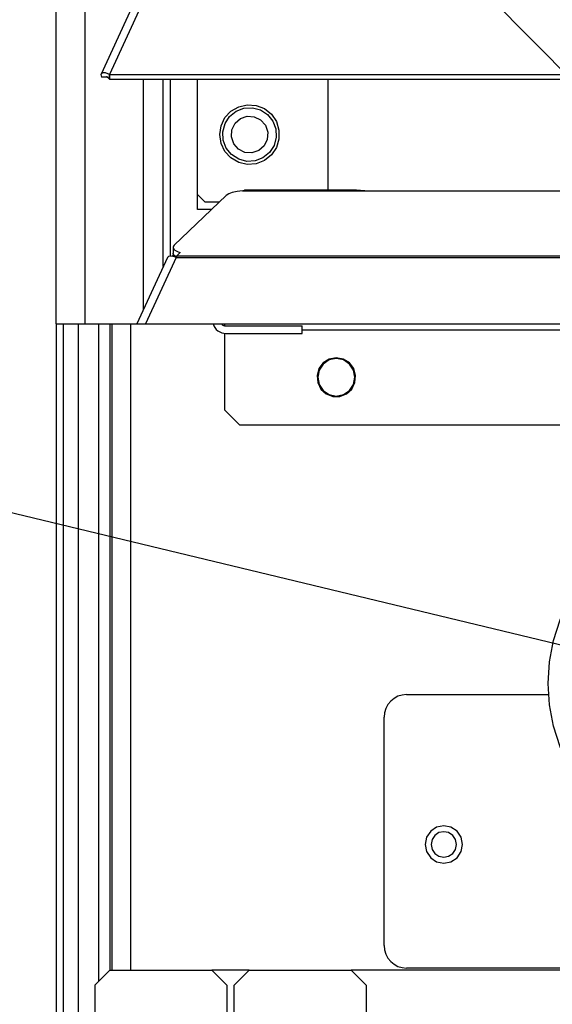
# Model space of a CAD drawing. Header units: millimetres. Extents: x 0 to 39025, y -31299 to 8400.
# Tile 31 of 206: x 14198 to 14270, y -29402 to -29270. Entities that reach past the tile are written whole.
import ezdxf

# ---------------------------------------------------------------- set-up
doc = ezdxf.new("R2010")
doc.units = ezdxf.units.MM
doc.header["$PDSIZE"] = -1
doc.layers.add('ANOTACIJE', color=7, linetype='Continuous')
doc.layers.add('DIMENZIJE', color=4, linetype='Continuous')
doc.styles.add('SLDTEXTSTYLE6', font='txt')
doc.styles.get("Standard").update_dxf_attribs({"font": 'Montserrat-Regular.ttf'})
doc.dimstyles.new('SLDDIMSTYLE0', dxfattribs={"dimtxt": 3, "dimasz": 3.414889, "dimexe": 0, "dimexo": 0.0625, "dimgap": 0.75, "dimtad": 1, "dimdec": 0, "dimlfac": 20, "dimrnd": 1e-09, "dimzin": 12, "dimdsep": 46, "dimtxsty": 'SLDTEXTSTYLE6', "dimsah": 1, "dimcen": 0.09, "dimadec": 0, "dimazin": 3, "dimtfac": 1, "dimtdec": 0, "dimtofl": 0, "dimtmove": 0, "dimatfit": 3, "dimfxl": 1, "dimfrac": 2, "dimtolj": 1, "dimtzin": 12, "dimarcsym": 0})
doc.dimstyles.new('SLDDIMSTYLE2', dxfattribs={"dimtxt": 0.18, "dimasz": 1.050735, "dimexe": 0, "dimexo": 0.0625, "dimgap": 0, "dimtad": 0, "dimtih": 1, "dimtoh": 1, "dimdec": 0, "dimrnd": 1e-09, "dimzin": 0, "dimdsep": 46, "dimtxsty": 'Standard', "dimblk1": 'DOT', "dimblk2": 'DOT', "dimsah": 1, "dimcen": 0.09, "dimadec": 0, "dimazin": 0, "dimtfac": 1.050735, "dimtdec": 0, "dimtofl": 0, "dimtmove": 0, "dimatfit": 3, "dimldrblk": 'DOT', "dimfxl": 1, "dimfrac": 2, "dimtolj": 1, "dimtzin": 0, "dimarcsym": 0})

# ---------------------------------------------------------------- blocks, each defined once
blk = doc.blocks.new('*U96')
at = {"lineweight": 25}
for points in [[(3.9, 206.82), (3.9, 206.82), (3.9, 890.48), (3.9, 890.48)], [(0, 206.82), (0, 206.82), (0, 889.79), (0, 889.79)], [(14.94, 259.69), (14.94, 259.69), (6.04, 240.3), (6.04, 240.3)], [(16.11, 259.71), (16.11, 259.71), (7.19, 240.28), (7.19, 240.28)], [(6.86, 239.91), (6.86, 239.91), (6.11, 239.91), (6.11, 239.91)], [(7.19, 240.28), (7.19, 240.28), (7.21, 240.28), (7.21, 240.28)], [(7.19, 239.63), (7.19, 239.63), (7.19, 240.28), (7.19, 240.28)], [(7.19, 239.63), (7.19, 239.63), (7.21, 239.62), (7.21, 239.62)], [(7.21, 240.28), (7.21, 240.28), (1142.79, 240.28), (1142.79, 240.28)], [(7.21, 239.62), (7.21, 239.62), (7.21, 240.28), (7.21, 240.28)], [(7.21, 239.62), (7.21, 239.62), (1142.79, 239.62), (1142.79, 239.62)], [(11.74, 208.75), (11.74, 208.75), (11.74, 239.62), (11.74, 239.62)], [(14.38, 214.5), (14.38, 214.5), (14.38, 239.62), (14.38, 239.62)], [(15.34, 215.91), (15.34, 215.91), (15.34, 239.62), (15.34, 239.62)], [(18.96, 222.15), (18.96, 222.15), (18.96, 239.62), (18.96, 239.62)], [(36.51, 224.74), (36.51, 224.74), (36.51, 239.62), (36.51, 239.62)], [(25, 224.66), (25, 224.66), (25.28, 224.72), (25.28, 224.72)], [(25, 224.66), (25, 224.66), (42, 224.66), (42, 224.66)], [(40.31, 224.74), (40.31, 224.74), (25.28, 224.74), (25.28, 224.74)], [(42, 224.66), (42, 224.66), (225, 224.66), (225, 224.66)], [(22.83, 224.04), (22.83, 224.04), (15.84, 217.36), (15.84, 217.36)], [(19.96, 223.16), (19.96, 223.16), (18.96, 224.16), (18.96, 224.16)], [(20.85, 222.15), (20.85, 222.15), (18.96, 222.15), (18.96, 222.15)], [(19.96, 223.16), (19.96, 223.16), (21.91, 223.16), (21.91, 223.16)], [(15.7, 217.07), (15.7, 217.07), (15.7, 216.31), (15.7, 216.31)], [(14.94, 215.71), (14.94, 215.71), (10.86, 206.82), (10.86, 206.82)], [(16.11, 215.73), (16.11, 215.73), (12.02, 206.82), (12.02, 206.82)], [(15.62, 215.91), (15.62, 215.91), (15.79, 216.08), (15.79, 216.08)], [(16.11, 215.74), (16.11, 215.74), (16.11, 215.73), (16.11, 215.73)], [(16.11, 215.73), (16.11, 215.73), (16.21, 215.73), (16.21, 215.73)], [(16.19, 215.73), (16.19, 215.73), (16.21, 215.76), (16.21, 215.76)], [(16.21, 215.95), (16.21, 215.95), (16.66, 216.38), (16.66, 216.38)], [(16.21, 215.95), (16.21, 215.95), (1133.33, 215.95), (1133.33, 215.95)], [(16.21, 215.73), (16.21, 215.73), (1133.33, 215.73), (1133.33, 215.73)], [(0, 206.82), (0, 206.82), (0, 16.6), (0, 16.6)], [(1, 16.6), (1, 16.6), (1, 206.82), (1, 206.82)], [(2.95, 206.82), (2.95, 206.82), (2.95, 83.17), (2.95, 83.17)], [(3.9, 206.82), (3.9, 206.82), (10.86, 206.82), (10.86, 206.82)], [(5.7, 206.82), (5.7, 206.82), (5.7, 118.57), (5.7, 118.57)], [(7.2, 206.82), (7.2, 206.82), (7.2, 120.08), (7.2, 120.08)], [(7.5, 206.82), (7.5, 206.82), (7.5, 120.08), (7.5, 120.08)], [(10, 206.82), (10, 206.82), (10, 120.08), (10, 120.08)], [(12.02, 206.82), (12.02, 206.82), (179.2, 206.82), (179.2, 206.82)], [(22.8, 206.52), (22.8, 206.52), (33, 206.52), (33, 206.52)], [(33, 205.51), (33, 205.51), (33, 206.52), (33, 206.52)], [(22.6, 205.53), (22.6, 205.53), (22.6, 195.26), (22.6, 195.26)], [(22.8, 205.51), (22.8, 205.51), (33, 205.51), (33, 205.51)], [(33, 206.02), (33, 206.02), (178.2, 206.02), (178.2, 206.02)], [(22.6, 195.26), (22.6, 195.26), (24.6, 193.25), (24.6, 193.25)], [(24.6, 193.25), (24.6, 193.25), (176.2, 193.25), (176.2, 193.25)], [(47.02, 157.07), (47.02, 157.07), (66.07, 157.07), (66.07, 157.07)], [(44.02, 123.4), (44.02, 123.4), (44.02, 154.05), (44.02, 154.05)], [(179.2, 120.38), (179.2, 120.38), (47.02, 120.38), (47.02, 120.38)], [(7.2, 120.08), (7.2, 120.08), (5.2, 118.07), (5.2, 118.07)], [(7.2, 120.08), (7.2, 120.08), (20.9, 120.08), (20.9, 120.08)], [(22.9, 118.07), (22.9, 118.07), (20.9, 120.08), (20.9, 120.08)], [(25.9, 120.08), (25.9, 120.08), (20.9, 120.08), (20.9, 120.08)], [(25.9, 120.08), (25.9, 120.08), (23.9, 118.07), (23.9, 118.07)], [(25.9, 120.08), (25.9, 120.08), (39.6, 120.08), (39.6, 120.08)], [(41.6, 118.07), (41.6, 118.07), (39.6, 120.08), (39.6, 120.08)], [(179.2, 120.08), (179.2, 120.08), (39.6, 120.08), (39.6, 120.08)], [(5.2, 118.07), (5.2, 118.07), (5.2, 83.23), (5.2, 83.23)], [(22.9, 118.07), (22.9, 118.07), (22.9, 56.24), (22.9, 56.24)], [(23.9, 56.24), (23.9, 56.24), (23.9, 118.07), (23.9, 118.07)], [(41.6, 118.07), (41.6, 118.07), (41.6, 83.23), (41.6, 83.23)]]:
    blk.add_open_spline(points, degree=3, dxfattribs=at)
for points, knots in [([(7.19, 240.28), (7.19, 240.28), (6.64, 240.49), (6.64, 240.49), (6.64, 240.49), (6.22, 240.46), (6.22, 240.46), (6.22, 240.46), (6.02, 240.24), (6.02, 240.24), (6.02, 240.24), (6.11, 239.91), (6.11, 239.91)], [0, 0, 0, 0, 1, 1, 1, 2, 2, 2, 3, 3, 3, 4, 4, 4, 4]), ([(7.19, 239.63), (7.19, 239.63), (6.97, 239.85), (6.97, 239.85), (6.97, 239.85), (6.81, 239.95), (6.81, 239.95), (6.81, 239.95), (6.77, 239.96), (6.77, 239.96), (6.77, 239.96), (6.86, 239.91), (6.86, 239.91)], [0, 0, 0, 0, 1, 1, 1, 2, 2, 2, 3, 3, 3, 4, 4, 4, 4]), ([(21.96, 232.2), (21.96, 232.2), (22.14, 231.02), (22.14, 231.02), (22.14, 231.02), (22.65, 229.94), (22.65, 229.94), (22.65, 229.94), (23.46, 229.06), (23.46, 229.06), (23.46, 229.06), (24.5, 228.46), (24.5, 228.46), (24.5, 228.46), (25.66, 228.19), (25.66, 228.19), (25.66, 228.19), (26.85, 228.28), (26.85, 228.28), (26.85, 228.28), (27.96, 228.72), (27.96, 228.72), (27.96, 228.72), (28.89, 229.47), (28.89, 229.47), (28.89, 229.47), (29.56, 230.46), (29.56, 230.46), (29.56, 230.46), (29.91, 231.6), (29.91, 231.6), (29.91, 231.6), (29.91, 232.8), (29.91, 232.8), (29.91, 232.8), (29.56, 233.95), (29.56, 233.95), (29.56, 233.95), (28.89, 234.94), (28.89, 234.94), (28.89, 234.94), (27.96, 235.68), (27.96, 235.68), (27.96, 235.68), (26.85, 236.12), (26.85, 236.12), (26.85, 236.12), (25.66, 236.21), (25.66, 236.21), (25.66, 236.21), (24.5, 235.94), (24.5, 235.94), (24.5, 235.94), (23.46, 235.35), (23.46, 235.35), (23.46, 235.35), (22.65, 234.47), (22.65, 234.47), (22.65, 234.47), (22.14, 233.39), (22.14, 233.39), (22.14, 233.39), (21.96, 232.2), (21.96, 232.2)], [0, 0, 0, 0, 1, 1, 1, 2, 2, 2, 3, 3, 3, 4, 4, 4, 5, 5, 5, 6, 6, 6, 7, 7, 7, 8, 8, 8, 9, 9, 9, 10, 10, 10, 11, 11, 11, 12, 12, 12, 13, 13, 13, 14, 14, 14, 15, 15, 15, 16, 16, 16, 17, 17, 17, 18, 18, 18, 19, 19, 19, 20, 20, 20, 21, 21, 21, 21]), ([(22.84, 230.39), (22.84, 230.39), (22.44, 231.45), (22.44, 231.45), (22.44, 231.45), (22.38, 232.58), (22.38, 232.58), (22.38, 232.58), (22.67, 233.68), (22.67, 233.68), (22.67, 233.68), (23.28, 234.62), (23.28, 234.62), (23.28, 234.62), (24.16, 235.34), (24.16, 235.34), (24.16, 235.34), (25.21, 235.74), (25.21, 235.74), (25.21, 235.74), (26.34, 235.8), (26.34, 235.8), (26.34, 235.8), (27.42, 235.51), (27.42, 235.51), (27.42, 235.51), (28.37, 234.89), (28.37, 234.89), (28.37, 234.89), (29.08, 234.01), (29.08, 234.01)], [0, 0, 0, 0, 1, 1, 1, 2, 2, 2, 3, 3, 3, 4, 4, 4, 5, 5, 5, 6, 6, 6, 7, 7, 7, 8, 8, 8, 9, 9, 9, 10, 10, 10, 10]), ([(29.08, 234.01), (29.08, 234.01), (29.48, 232.95), (29.48, 232.95), (29.48, 232.95), (29.54, 231.83), (29.54, 231.83), (29.54, 231.83), (29.25, 230.73), (29.25, 230.73), (29.25, 230.73), (28.63, 229.78), (28.63, 229.78), (28.63, 229.78), (27.76, 229.07), (27.76, 229.07), (27.76, 229.07), (26.71, 228.66), (26.71, 228.66), (26.71, 228.66), (25.58, 228.6), (25.58, 228.6), (25.58, 228.6), (24.5, 228.89), (24.5, 228.89), (24.5, 228.89), (23.55, 229.51), (23.55, 229.51), (23.55, 229.51), (22.84, 230.39), (22.84, 230.39)], [0, 0, 0, 0, 1, 1, 1, 2, 2, 2, 3, 3, 3, 4, 4, 4, 5, 5, 5, 6, 6, 6, 7, 7, 7, 8, 8, 8, 9, 9, 9, 10, 10, 10, 10]), ([(28.09, 233.44), (28.09, 233.44), (27.45, 234.16), (27.45, 234.16), (27.45, 234.16), (26.6, 234.59), (26.6, 234.59), (26.6, 234.59), (25.64, 234.65), (25.64, 234.65), (25.64, 234.65), (24.73, 234.34), (24.73, 234.34), (24.73, 234.34), (24.01, 233.71), (24.01, 233.71), (24.01, 233.71), (23.58, 232.84), (23.58, 232.84), (23.58, 232.84), (23.52, 231.88), (23.52, 231.88), (23.52, 231.88), (23.83, 230.97), (23.83, 230.97), (23.83, 230.97), (24.46, 230.24), (24.46, 230.24), (24.46, 230.24), (25.32, 229.81), (25.32, 229.81), (25.32, 229.81), (26.28, 229.75), (26.28, 229.75), (26.28, 229.75), (27.19, 230.06), (27.19, 230.06), (27.19, 230.06), (27.91, 230.7), (27.91, 230.7), (27.91, 230.7), (28.33, 231.56), (28.33, 231.56), (28.33, 231.56), (28.4, 232.52), (28.4, 232.52), (28.4, 232.52), (28.09, 233.44), (28.09, 233.44)], [0, 0, 0, 0, 1, 1, 1, 2, 2, 2, 3, 3, 3, 4, 4, 4, 5, 5, 5, 6, 6, 6, 7, 7, 7, 8, 8, 8, 9, 9, 9, 10, 10, 10, 11, 11, 11, 12, 12, 12, 13, 13, 13, 14, 14, 14, 15, 15, 15, 16, 16, 16, 16]), ([(25, 224.66), (25, 224.66), (24.28, 224.58), (24.28, 224.58), (24.28, 224.58), (23.65, 224.44), (23.65, 224.44), (23.65, 224.44), (23.16, 224.26), (23.16, 224.26), (23.16, 224.26), (22.83, 224.04), (22.83, 224.04)], [0, 0, 0, 0, 1, 1, 1, 2, 2, 2, 3, 3, 3, 4, 4, 4, 4]), ([(40.31, 224.72), (40.31, 224.72), (40.84, 224.72), (40.84, 224.72), (40.84, 224.72), (42, 224.66), (42, 224.66)], [0, 0, 0, 0, 1, 1, 1, 2, 2, 2, 2]), ([(15.84, 217.36), (15.84, 217.36), (15.74, 217.23), (15.74, 217.23), (15.74, 217.23), (15.7, 217.1), (15.7, 217.1), (15.7, 217.1), (15.72, 216.96), (15.72, 216.96), (15.72, 216.96), (15.8, 216.84), (15.8, 216.84), (15.8, 216.84), (15.93, 216.71), (15.93, 216.71), (15.93, 216.71), (16.12, 216.59), (16.12, 216.59), (16.12, 216.59), (16.37, 216.48), (16.37, 216.48), (16.37, 216.48), (16.66, 216.38), (16.66, 216.38)], [0, 0, 0, 0, 1, 1, 1, 2, 2, 2, 3, 3, 3, 4, 4, 4, 5, 5, 5, 6, 6, 6, 7, 7, 7, 8, 8, 8, 8]), ([(14.96, 215.7), (14.96, 215.7), (15.12, 215.89), (15.12, 215.89), (15.12, 215.89), (15.55, 215.93), (15.55, 215.93), (15.55, 215.93), (16.11, 215.74), (16.11, 215.74)], [0, 0, 0, 0, 1, 1, 1, 2, 2, 2, 3, 3, 3, 3]), ([(16.23, 215.77), (16.23, 215.77), (16.12, 215.83), (16.12, 215.83), (16.12, 215.83), (15.93, 215.94), (15.93, 215.94), (15.93, 215.94), (15.8, 216.07), (15.8, 216.07), (15.8, 216.07), (15.72, 216.2), (15.72, 216.2), (15.72, 216.2), (15.7, 216.31), (15.7, 216.31)], [0, 0, 0, 0, 1, 1, 1, 2, 2, 2, 3, 3, 3, 4, 4, 4, 5, 5, 5, 5]), ([(16.21, 215.73), (16.21, 215.73), (16.21, 215.77), (16.21, 215.77), (16.21, 215.77), (16.21, 215.8), (16.21, 215.8), (16.21, 215.8), (16.21, 215.83), (16.21, 215.83), (16.21, 215.83), (16.21, 215.86), (16.21, 215.86), (16.21, 215.86), (16.21, 215.88), (16.21, 215.88), (16.21, 215.88), (16.21, 215.91), (16.21, 215.91), (16.21, 215.91), (16.21, 215.93), (16.21, 215.93), (16.21, 215.93), (16.21, 215.95), (16.21, 215.95)], [0, 0, 0, 0, 1, 1, 1, 2, 2, 2, 3, 3, 3, 4, 4, 4, 5, 5, 5, 6, 6, 6, 7, 7, 7, 8, 8, 8, 8]), ([(0, 206.82), (0, 206.82), (0.12, 206.82), (0.12, 206.82), (0.12, 206.82), (0.48, 206.82), (0.48, 206.82), (0.48, 206.82), (1.02, 206.82), (1.02, 206.82), (1.02, 206.82), (1.69, 206.82), (1.69, 206.82), (1.69, 206.82), (2.39, 206.82), (2.39, 206.82), (2.39, 206.82), (3.04, 206.82), (3.04, 206.82), (3.04, 206.82), (3.57, 206.82), (3.57, 206.82), (3.57, 206.82), (3.9, 206.82), (3.9, 206.82)], [0, 0, 0, 0, 1, 1, 1, 2, 2, 2, 3, 3, 3, 4, 4, 4, 5, 5, 5, 6, 6, 6, 7, 7, 7, 8, 8, 8, 8]), ([(10.86, 206.82), (10.86, 206.82), (10.88, 206.82), (10.88, 206.82), (10.88, 206.82), (10.96, 206.82), (10.96, 206.82), (10.96, 206.82), (11.09, 206.82), (11.09, 206.82), (11.09, 206.82), (11.27, 206.82), (11.27, 206.82), (11.27, 206.82), (11.48, 206.82), (11.48, 206.82), (11.48, 206.82), (11.74, 206.82), (11.74, 206.82), (11.74, 206.82), (12.02, 206.82), (12.02, 206.82)], [0, 0, 0, 0, 1, 1, 1, 2, 2, 2, 3, 3, 3, 4, 4, 4, 5, 5, 5, 6, 6, 6, 7, 7, 7, 7]), ([(21.07, 206.82), (21.07, 206.82), (21.17, 206.55), (21.17, 206.55), (21.17, 206.55), (21.31, 206.3), (21.31, 206.3), (21.31, 206.3), (21.5, 206.07), (21.5, 206.07), (21.5, 206.07), (21.72, 205.88), (21.72, 205.88), (21.72, 205.88), (21.96, 205.72), (21.96, 205.72), (21.96, 205.72), (22.23, 205.61), (22.23, 205.61), (22.23, 205.61), (22.51, 205.54), (22.51, 205.54), (22.51, 205.54), (22.8, 205.51), (22.8, 205.51)], [0, 0, 0, 0, 1, 1, 1, 2, 2, 2, 3, 3, 3, 4, 4, 4, 5, 5, 5, 6, 6, 6, 7, 7, 7, 8, 8, 8, 8]), ([(22.17, 206.82), (22.17, 206.82), (22.24, 206.76), (22.24, 206.76), (22.24, 206.76), (22.3, 206.69), (22.3, 206.69), (22.3, 206.69), (22.37, 206.65), (22.37, 206.65), (22.37, 206.65), (22.45, 206.6), (22.45, 206.6), (22.45, 206.6), (22.54, 206.57), (22.54, 206.57), (22.54, 206.57), (22.62, 206.54), (22.62, 206.54), (22.62, 206.54), (22.71, 206.52), (22.71, 206.52), (22.71, 206.52), (22.8, 206.52), (22.8, 206.52)], [0, 0, 0, 0, 1, 1, 1, 2, 2, 2, 3, 3, 3, 4, 4, 4, 5, 5, 5, 6, 6, 6, 7, 7, 7, 8, 8, 8, 8]), ([(22.6, 206.82), (22.6, 206.82), (22.6, 206.81), (22.6, 206.81), (22.6, 206.81), (22.6, 206.76), (22.6, 206.76), (22.6, 206.76), (22.6, 206.69), (22.6, 206.69), (22.6, 206.69), (22.6, 206.59), (22.6, 206.59), (22.6, 206.59), (22.6, 206.55), (22.6, 206.55)], [0, 0, 0, 0, 1, 1, 1, 2, 2, 2, 3, 3, 3, 4, 4, 4, 5, 5, 5, 5]), ([(37.6, 202.25), (37.6, 202.25), (38.54, 202.07), (38.54, 202.07), (38.54, 202.07), (39.35, 201.57), (39.35, 201.57), (39.35, 201.57), (39.93, 200.8), (39.93, 200.8), (39.93, 200.8), (40.18, 199.88), (40.18, 199.88), (40.18, 199.88), (40.1, 198.92), (40.1, 198.92), (40.1, 198.92), (39.67, 198.06), (39.67, 198.06), (39.67, 198.06), (38.97, 197.41), (38.97, 197.41), (38.97, 197.41), (38.07, 197.07), (38.07, 197.07), (38.07, 197.07), (37.12, 197.07), (37.12, 197.07), (37.12, 197.07), (36.23, 197.41), (36.23, 197.41), (36.23, 197.41), (35.52, 198.06), (35.52, 198.06), (35.52, 198.06), (35.1, 198.92), (35.1, 198.92), (35.1, 198.92), (35.01, 199.88), (35.01, 199.88), (35.01, 199.88), (35.27, 200.8), (35.27, 200.8), (35.27, 200.8), (35.85, 201.57), (35.85, 201.57), (35.85, 201.57), (36.66, 202.07), (36.66, 202.07), (36.66, 202.07), (37.6, 202.25), (37.6, 202.25)], [0, 0, 0, 0, 1, 1, 1, 2, 2, 2, 3, 3, 3, 4, 4, 4, 5, 5, 5, 6, 6, 6, 7, 7, 7, 8, 8, 8, 9, 9, 9, 10, 10, 10, 11, 11, 11, 12, 12, 12, 13, 13, 13, 14, 14, 14, 15, 15, 15, 16, 16, 16, 17, 17, 17, 17]), ([(35.1, 199.64), (35.1, 199.64), (35.29, 200.6), (35.29, 200.6), (35.29, 200.6), (35.83, 201.41), (35.83, 201.41), (35.83, 201.41), (36.64, 201.96), (36.64, 201.96), (36.64, 201.96), (37.6, 202.15), (37.6, 202.15), (37.6, 202.15), (38.56, 201.96), (38.56, 201.96), (38.56, 201.96), (39.36, 201.41), (39.36, 201.41), (39.36, 201.41), (39.91, 200.6), (39.91, 200.6), (39.91, 200.6), (40.1, 199.64), (40.1, 199.64), (40.1, 199.64), (39.91, 198.67), (39.91, 198.67), (39.91, 198.67), (39.36, 197.86), (39.36, 197.86), (39.36, 197.86), (38.56, 197.31), (38.56, 197.31), (38.56, 197.31), (37.6, 197.12), (37.6, 197.12), (37.6, 197.12), (36.64, 197.31), (36.64, 197.31), (36.64, 197.31), (35.83, 197.86), (35.83, 197.86), (35.83, 197.86), (35.29, 198.67), (35.29, 198.67), (35.29, 198.67), (35.1, 199.64), (35.1, 199.64)], [0, 0, 0, 0, 1, 1, 1, 2, 2, 2, 3, 3, 3, 4, 4, 4, 5, 5, 5, 6, 6, 6, 7, 7, 7, 8, 8, 8, 9, 9, 9, 10, 10, 10, 11, 11, 11, 12, 12, 12, 13, 13, 13, 14, 14, 14, 15, 15, 15, 16, 16, 16, 16]), ([(112.02, 158.58), (112.02, 158.58), (111.84, 161.47), (111.84, 161.47), (111.84, 161.47), (111.3, 164.33), (111.3, 164.33), (111.3, 164.33), (110.41, 167.09), (110.41, 167.09), (110.41, 167.09), (109.18, 169.71), (109.18, 169.71), (109.18, 169.71), (107.63, 172.17), (107.63, 172.17), (107.63, 172.17), (105.79, 174.4), (105.79, 174.4), (105.79, 174.4), (103.68, 176.39), (103.68, 176.39), (103.68, 176.39), (101.35, 178.1), (101.35, 178.1), (101.35, 178.1), (98.81, 179.49), (98.81, 179.49), (98.81, 179.49), (96.13, 180.56), (96.13, 180.56), (96.13, 180.56), (93.33, 181.29), (93.33, 181.29), (93.33, 181.29), (90.47, 181.65), (90.47, 181.65), (90.47, 181.65), (87.58, 181.65), (87.58, 181.65), (87.58, 181.65), (84.71, 181.29), (84.71, 181.29), (84.71, 181.29), (81.91, 180.56), (81.91, 180.56), (81.91, 180.56), (79.23, 179.49), (79.23, 179.49), (79.23, 179.49), (76.7, 178.1), (76.7, 178.1), (76.7, 178.1), (74.36, 176.39), (74.36, 176.39), (74.36, 176.39), (72.25, 174.4), (72.25, 174.4), (72.25, 174.4), (70.41, 172.17), (70.41, 172.17), (70.41, 172.17), (68.87, 169.71), (68.87, 169.71), (68.87, 169.71), (67.63, 167.09), (67.63, 167.09), (67.63, 167.09), (66.74, 164.33), (66.74, 164.33), (66.74, 164.33), (66.2, 161.47), (66.2, 161.47), (66.2, 161.47), (66.02, 158.58), (66.02, 158.58), (66.02, 158.58), (66.2, 155.68), (66.2, 155.68), (66.2, 155.68), (66.74, 152.83), (66.74, 152.83), (66.74, 152.83), (67.63, 150.07), (67.63, 150.07), (67.63, 150.07), (68.87, 147.44), (68.87, 147.44), (68.87, 147.44), (70.41, 144.99), (70.41, 144.99), (70.41, 144.99), (72.25, 142.75), (72.25, 142.75), (72.25, 142.75), (74.36, 140.76), (74.36, 140.76), (74.36, 140.76), (76.7, 139.06), (76.7, 139.06), (76.7, 139.06), (79.23, 137.66), (79.23, 137.66), (79.23, 137.66), (81.91, 136.59), (81.91, 136.59), (81.91, 136.59), (84.71, 135.87), (84.71, 135.87), (84.71, 135.87), (87.58, 135.5), (87.58, 135.5), (87.58, 135.5), (90.47, 135.5), (90.47, 135.5), (90.47, 135.5), (93.33, 135.87), (93.33, 135.87), (93.33, 135.87), (96.13, 136.59), (96.13, 136.59), (96.13, 136.59), (98.81, 137.66), (98.81, 137.66), (98.81, 137.66), (101.35, 139.06), (101.35, 139.06), (101.35, 139.06), (103.68, 140.76), (103.68, 140.76), (103.68, 140.76), (105.79, 142.75), (105.79, 142.75), (105.79, 142.75), (107.63, 144.99), (107.63, 144.99), (107.63, 144.99), (109.18, 147.44), (109.18, 147.44), (109.18, 147.44), (110.41, 150.07), (110.41, 150.07), (110.41, 150.07), (111.3, 152.83), (111.3, 152.83), (111.3, 152.83), (111.84, 155.68), (111.84, 155.68), (111.84, 155.68), (112.02, 158.58), (112.02, 158.58)], [0, 0, 0, 0, 1, 1, 1, 2, 2, 2, 3, 3, 3, 4, 4, 4, 5, 5, 5, 6, 6, 6, 7, 7, 7, 8, 8, 8, 9, 9, 9, 10, 10, 10, 11, 11, 11, 12, 12, 12, 13, 13, 13, 14, 14, 14, 15, 15, 15, 16, 16, 16, 17, 17, 17, 18, 18, 18, 19, 19, 19, 20, 20, 20, 21, 21, 21, 22, 22, 22, 23, 23, 23, 24, 24, 24, 25, 25, 25, 26, 26, 26, 27, 27, 27, 28, 28, 28, 29, 29, 29, 30, 30, 30, 31, 31, 31, 32, 32, 32, 33, 33, 33, 34, 34, 34, 35, 35, 35, 36, 36, 36, 37, 37, 37, 38, 38, 38, 39, 39, 39, 40, 40, 40, 41, 41, 41, 42, 42, 42, 43, 43, 43, 44, 44, 44, 45, 45, 45, 46, 46, 46, 47, 47, 47, 48, 48, 48, 49, 49, 49, 50, 50, 50, 50]), ([(47.02, 157.07), (47.02, 157.07), (46.43, 157.01), (46.43, 157.01), (46.43, 157.01), (45.87, 156.84), (45.87, 156.84), (45.87, 156.84), (45.35, 156.56), (45.35, 156.56), (45.35, 156.56), (44.9, 156.19), (44.9, 156.19), (44.9, 156.19), (44.52, 155.73), (44.52, 155.73), (44.52, 155.73), (44.25, 155.21), (44.25, 155.21), (44.25, 155.21), (44.08, 154.64), (44.08, 154.64), (44.08, 154.64), (44.02, 154.05), (44.02, 154.05)], [0, 0, 0, 0, 1, 1, 1, 2, 2, 2, 3, 3, 3, 4, 4, 4, 5, 5, 5, 6, 6, 6, 7, 7, 7, 8, 8, 8, 8]), ([(49.52, 136.97), (49.52, 136.97), (49.71, 137.93), (49.71, 137.93), (49.71, 137.93), (50.26, 138.74), (50.26, 138.74), (50.26, 138.74), (51.06, 139.29), (51.06, 139.29), (51.06, 139.29), (52.02, 139.48), (52.02, 139.48), (52.02, 139.48), (52.97, 139.29), (52.97, 139.29), (52.97, 139.29), (53.79, 138.74), (53.79, 138.74), (53.79, 138.74), (54.33, 137.93), (54.33, 137.93), (54.33, 137.93), (54.52, 136.97), (54.52, 136.97), (54.52, 136.97), (54.33, 136), (54.33, 136), (54.33, 136), (53.79, 135.19), (53.79, 135.19), (53.79, 135.19), (52.97, 134.65), (52.97, 134.65), (52.97, 134.65), (52.02, 134.46), (52.02, 134.46), (52.02, 134.46), (51.06, 134.65), (51.06, 134.65), (51.06, 134.65), (50.26, 135.19), (50.26, 135.19), (50.26, 135.19), (49.71, 136), (49.71, 136), (49.71, 136), (49.52, 136.97), (49.52, 136.97)], [0, 0, 0, 0, 1, 1, 1, 2, 2, 2, 3, 3, 3, 4, 4, 4, 5, 5, 5, 6, 6, 6, 7, 7, 7, 8, 8, 8, 9, 9, 9, 10, 10, 10, 11, 11, 11, 12, 12, 12, 13, 13, 13, 14, 14, 14, 15, 15, 15, 16, 16, 16, 16]), ([(50.32, 136.97), (50.32, 136.97), (50.45, 137.62), (50.45, 137.62), (50.45, 137.62), (50.82, 138.17), (50.82, 138.17), (50.82, 138.17), (51.37, 138.55), (51.37, 138.55), (51.37, 138.55), (52.02, 138.68), (52.02, 138.68), (52.02, 138.68), (52.67, 138.55), (52.67, 138.55), (52.67, 138.55), (53.22, 138.17), (53.22, 138.17), (53.22, 138.17), (53.59, 137.62), (53.59, 137.62), (53.59, 137.62), (53.72, 136.97), (53.72, 136.97), (53.72, 136.97), (53.59, 136.31), (53.59, 136.31), (53.59, 136.31), (53.22, 135.76), (53.22, 135.76), (53.22, 135.76), (52.67, 135.39), (52.67, 135.39), (52.67, 135.39), (52.02, 135.26), (52.02, 135.26), (52.02, 135.26), (51.37, 135.39), (51.37, 135.39), (51.37, 135.39), (50.82, 135.76), (50.82, 135.76), (50.82, 135.76), (50.45, 136.31), (50.45, 136.31), (50.45, 136.31), (50.32, 136.97), (50.32, 136.97)], [0, 0, 0, 0, 1, 1, 1, 2, 2, 2, 3, 3, 3, 4, 4, 4, 5, 5, 5, 6, 6, 6, 7, 7, 7, 8, 8, 8, 9, 9, 9, 10, 10, 10, 11, 11, 11, 12, 12, 12, 13, 13, 13, 14, 14, 14, 15, 15, 15, 16, 16, 16, 16]), ([(44.02, 123.4), (44.02, 123.4), (44.08, 122.81), (44.08, 122.81), (44.08, 122.81), (44.25, 122.24), (44.25, 122.24), (44.25, 122.24), (44.52, 121.72), (44.52, 121.72), (44.52, 121.72), (44.9, 121.26), (44.9, 121.26), (44.9, 121.26), (45.35, 120.89), (45.35, 120.89), (45.35, 120.89), (45.87, 120.61), (45.87, 120.61), (45.87, 120.61), (46.43, 120.44), (46.43, 120.44), (46.43, 120.44), (47.02, 120.38), (47.02, 120.38)], [0, 0, 0, 0, 1, 1, 1, 2, 2, 2, 3, 3, 3, 4, 4, 4, 5, 5, 5, 6, 6, 6, 7, 7, 7, 8, 8, 8, 8])]:
    blk.add_open_spline(points, degree=3, knots=knots, dxfattribs=at)
blk = doc.blocks.new('*D185')
at = {"layer": 'Defpoints', "color": 0, "transparency": 16777216}
for p in [(14352.27, -29358.59), (14203.27, -29517.21), (14352.27, -29775.46)]:
    blk.add_point(p, dxfattribs=at)
at = {"layer": 'DIMENZIJE', "color": 0, "lineweight": -2, "transparency": 16777216}
for p, q in [((14352.27, -29359.84), (14352.27, -29795.46)), ((14203.27, -29518.46), (14203.27, -29795.46)), ((14134.98, -29775.46), (14066.68, -29775.46)), ((14203.27, -29775.46), (14352.27, -29775.46)), ((14420.57, -29775.46), (14659.01, -29775.46))]:
    blk.add_line(p, q, dxfattribs=at)
at = {"layer": 'DIMENZIJE', "color": 0, "transparency": 16777216}
for points in [[(14134.98, -29764.08), (14134.98, -29786.84), (14203.27, -29775.46)], [(14420.57, -29764.08), (14420.57, -29786.84), (14352.27, -29775.46)]]:
    blk.add_solid(points, dxfattribs=at)
at = {"layer": 'DIMENZIJE', "color": 0, "transparency": 16777216, "insert": (14573.94, -29729.6), "char_height": 60, "attachment_point": 5, "style": 'SLDTEXTSTYLE6'}
blk.add_mtext('\\A1;149', dxfattribs=at)
blk = doc.blocks.new('*D184')
at = {"layer": 'Defpoints', "color": 0, "transparency": 16777216}
for p in [(14292.28, -29358.61), (14203.27, -29517.21), (14292.28, -29662)]:
    blk.add_point(p, dxfattribs=at)
at = {"layer": 'DIMENZIJE', "color": 0, "lineweight": -2, "transparency": 16777216}
for p, q in [((14292.28, -29359.86), (14292.28, -29682)), ((14203.27, -29518.46), (14203.27, -29682)), ((14134.98, -29662), (14066.68, -29662)), ((14203.27, -29662), (14292.28, -29662)), ((14360.57, -29662), (14561.3, -29662))]:
    blk.add_line(p, q, dxfattribs=at)
at = {"layer": 'DIMENZIJE', "color": 0, "transparency": 16777216}
for points in [[(14134.98, -29650.62), (14134.98, -29673.38), (14203.27, -29662)], [(14360.57, -29650.62), (14360.57, -29673.38), (14292.28, -29662)]]:
    blk.add_solid(points, dxfattribs=at)
at = {"layer": 'DIMENZIJE', "color": 0, "transparency": 16777216, "insert": (14495.09, -29616.14), "char_height": 60, "attachment_point": 5, "style": 'SLDTEXTSTYLE6'}
blk.add_mtext('\\A1;89', dxfattribs=at)
blk = doc.blocks.new('*D176')
at = {"layer": 'Defpoints', "color": 0, "transparency": 16777216}
for p in [(13793.37, -28622.19), (14207.77, -28622.19), (14247.67, -29497.49)]:
    blk.add_point(p, dxfattribs=at)
at = {"layer": 'DIMENZIJE', "color": 0, "lineweight": -2, "transparency": 16777216}
for p, q in [((14206.52, -28622.19), (13773.37, -28622.19)), ((13793.37, -29429.19), (13793.37, -28690.48)), ((14246.42, -29497.49), (13773.37, -29497.49))]:
    blk.add_line(p, q, dxfattribs=at)
at = {"layer": 'DIMENZIJE', "color": 0, "transparency": 16777216}
for points in [[(13781.99, -28690.48), (13804.75, -28690.48), (13793.37, -28622.19)], [(13781.99, -29429.19), (13804.75, -29429.19), (13793.37, -29497.49)]]:
    blk.add_solid(points, dxfattribs=at)
at = {"layer": 'DIMENZIJE', "color": 0, "transparency": 16777216, "insert": (13747.51, -29059.84), "char_height": 60, "attachment_point": 5, "rotation": 90, "style": 'SLDTEXTSTYLE6'}
blk.add_mtext('\\A1;875', dxfattribs=at)
blk = doc.blocks.new('_Dot')
at = {"color": 0, "linetype": 'ByBlock', "lineweight": -2}
blk.add_line((-0.5, 0), (-1, 0), dxfattribs=at)
at = {"color": 0, "linetype": 'ByBlock', "const_width": 0.5}
blk.add_lwpolyline([(-0.25, 0, 1), (0.25, 0, 1)], format="xyb", close=True, dxfattribs=at)

msp = doc.modelspace()

# ---------------------------------------------------------------- block references
at = {"color": 1}
msp.add_blockref('*U96', (14203.27, -29517.21), dxfattribs=at)

# ---------------------------------------------------------------- dimensions: what is measured, and where the dimension line sits
at = {"layer": 'DIMENZIJE'}
dim = msp.add_linear_dim(base=(13793.37, -28622.19), p1=(14247.67, -29497.49), p2=(14207.77, -28622.19), angle=90, dimstyle='SLDDIMSTYLE0', override={"dimscale": 20, "dimexe": 1, "dimlfac": 1, "dimdle": 1, "dimtofl": 1}, dxfattribs=at)
dim.commit()
dim.dimension.update_dxf_attribs({"geometry": '*D176', "text_midpoint": (13747.51, -29059.84)})
for base, p2, picture, middle in [((14352.27, -29775.46), (14352.27, -29358.59), '*D185', (14573.94, -29729.6)), ((14292.28, -29662), (14292.28, -29358.61), '*D184', (14495.09, -29616.14))]:
    dim = msp.add_linear_dim(base=base, p1=(14203.27, -29517.21), p2=p2, dimstyle='SLDDIMSTYLE0', override={"dimscale": 20, "dimexe": 1, "dimlfac": 1, "dimdle": 1, "dimtofl": 1}, dxfattribs=at)
    dim.commit()
    dim.dimension.update_dxf_attribs({"geometry": picture, "text_midpoint": middle})

# ---------------------------------------------------------------- leaders
at = {"layer": 'ANOTACIJE'}
for points in [[(14352.27, -29358.59), (14066.6, -29069.18)], [(14292.28, -29358.61), (14059.1, -29302.58)]]:
    msp.add_leader(points, dimstyle='SLDDIMSTYLE2', dxfattribs=at)

doc.saveas('drawing.dxf')
